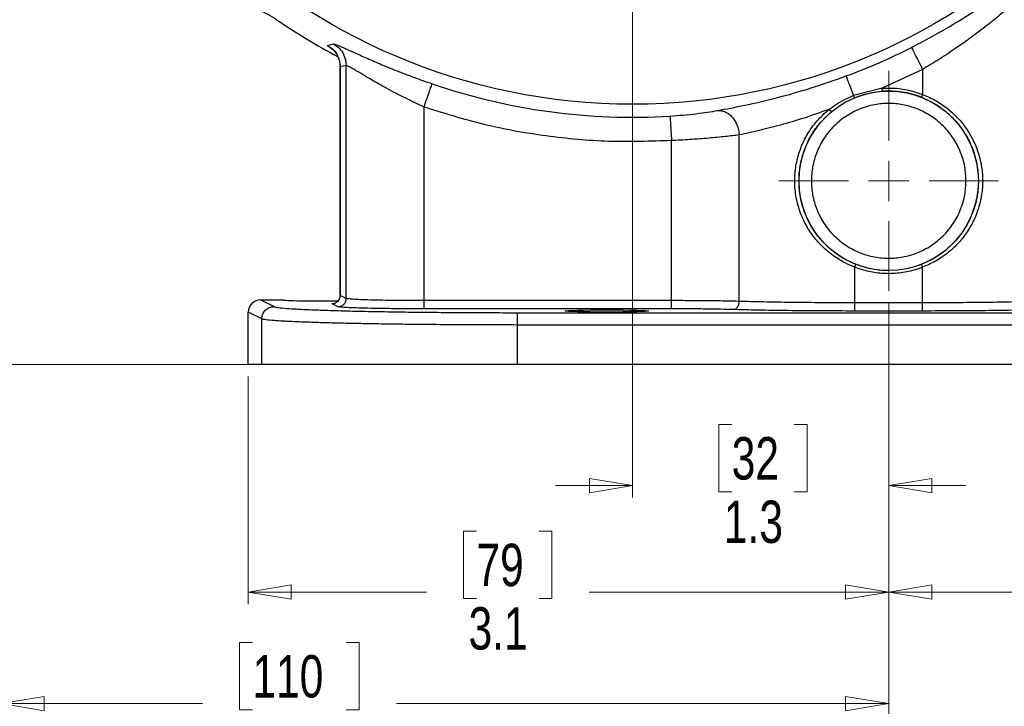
# Model space of a CAD drawing. Header units: inches. Extents: x 0.6 to 16.3, y 0.2 to 11.5.
# Tile 3 of 23: x 2.2 to 5.4, y 2.7 to 5. Entities that reach past the tile are written whole.
import ezdxf

# ---------------------------------------------------------------- set-up
doc = ezdxf.new("R2010")
doc.units = ezdxf.units.IN
doc.header["$MEASUREMENT"] = 0
doc.styles.add('SLDTEXTSTYLE0', font='TXT', dxfattribs={"width": 0.75})
doc.dimstyles.new('SLDDIMSTYLE0', dxfattribs={"dimtxt": 0.137795, "dimasz": 0.14, "dimexe": 0, "dimexo": 0.0625, "dimgap": 0.034449, "dimtad": 0, "dimdec": 1, "dimlfac": 1.5, "dimrnd": 1e-09, "dimzin": 12, "dimdsep": 46, "dimtxsty": 'SLDTEXTSTYLE0', "dimblk1": 'CLOSED', "dimblk2": 'CLOSED', "dimsah": 1, "dimcen": 0.09, "dimadec": 0, "dimazin": 3, "dimtfac": 1, "dimtdec": 1, "dimtofl": 0, "dimtmove": 0, "dimatfit": 3, "dimldrblk": 'CLOSED', "dimfxl": 0, "dimfrac": 2, "dimtolj": 1, "dimtzin": 12, "dimarcsym": 0})
doc.dimstyles.new('SLDDIMSTYLE2', dxfattribs={"dimtxt": 0.137795, "dimasz": 0.14, "dimexe": 0, "dimexo": 0.0625, "dimgap": 0.034449, "dimtad": 0, "dimtih": 1, "dimtoh": 1, "dimdec": 1, "dimlfac": 1.5, "dimrnd": 1e-09, "dimzin": 12, "dimdsep": 46, "dimtxsty": 'SLDTEXTSTYLE0', "dimblk1": 'CLOSED', "dimblk2": 'CLOSED', "dimsah": 1, "dimcen": 0.09, "dimadec": 0, "dimazin": 3, "dimtfac": 1, "dimtdec": 1, "dimtofl": 0, "dimtmove": 0, "dimatfit": 3, "dimldrblk": 'CLOSED', "dimfxl": 0, "dimfrac": 2, "dimtolj": 1, "dimtzin": 12, "dimarcsym": 0})
doc.dimstyles.new('SLDDIMSTYLE3', dxfattribs={"dimtxt": 0.137795, "dimasz": 0.14, "dimexe": 0, "dimexo": 0.0625, "dimgap": 0.034449, "dimtad": 0, "dimdec": 1, "dimlfac": 1.5, "dimrnd": 1e-09, "dimzin": 12, "dimdsep": 46, "dimtxsty": 'SLDTEXTSTYLE0', "dimblk1": 'CLOSED', "dimblk2": 'CLOSED', "dimsah": 1, "dimcen": 0.09, "dimadec": 0, "dimazin": 3, "dimtfac": 1, "dimtdec": 1, "dimtmove": 0, "dimatfit": 0, "dimldrblk": 'CLOSED', "dimfxl": 0, "dimfrac": 2, "dimtolj": 1, "dimtzin": 12, "dimarcsym": 0})

# ---------------------------------------------------------------- blocks, each defined once
blk = doc.blocks.new('_Closed')
at = {"color": 0, "linetype": 'ByBlock', "lineweight": -2}
for p, q in [((-1, 0.166667), (0, 0)), ((-1, 0.166667), (-1, -0.166667)), ((0, 0), (-1, -0.166667)), ((0, 0), (-1, 0))]:
    blk.add_line(p, q, dxfattribs=at)
blk = doc.blocks.new('_D_5')
at = {"color": 7, "linetype": 'Continuous', "lineweight": 0}
for p, q in [((2.1659, 6.2602), (2.1659, 2.7123)), ((5.0526, 4.0539), (5.0526, 2.7123)), ((2.9829, 2.9501), (2.9409, 2.9501)), ((2.9409, 2.9501), (2.9409, 2.7314)), ((3.2883, 2.9501), (3.3303, 2.9501)), ((3.3303, 2.9501), (3.3303, 2.7314)), ((2.1659, 2.7517), (2.82, 2.7517)), ((2.9409, 2.7314), (2.9829, 2.7314)), ((3.3303, 2.7314), (3.2883, 2.7314)), ((5.0526, 2.7517), (3.4511, 2.7517))]:
    blk.add_line(p, q, dxfattribs=at)
at = {"color": 7, "linetype": 'Continuous', "lineweight": 18, "xscale": 0.14, "yscale": 0.14, "rotation": 180.0000000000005}
blk.add_blockref('_Closed', (2.1659, 2.7517), dxfattribs=at)
at = {"color": 7, "linetype": 'Continuous', "lineweight": 18, "xscale": 0.14, "yscale": 0.14}
blk.add_blockref('_Closed', (5.0526, 2.7517), dxfattribs=at)
at = {"color": 7, "linetype": 'Continuous', "lineweight": 18, "char_height": 0.1378, "attachment_point": 1, "style": 'SLDTEXTSTYLE0'}
for s, insert in [('110', (2.9829, 2.909)), ('4.3', (3.0083, 2.7028))]:
    blk.add_mtext(s, dxfattribs=dict(at, insert=insert))
blk = doc.blocks.new('_D_6')
at = {"color": 7, "linetype": 'Continuous', "lineweight": 0}
for p, q in [((3.7024, 8.7238), (1.2604, 8.7238)), ((1.2998, 8.7238), (1.2998, 8.0551)), ((1.1471, 8.0271), (1.1051, 8.0271)), ((1.1051, 8.0271), (1.1051, 7.8084)), ((1.4525, 8.0271), (1.4945, 8.0271)), ((1.4945, 8.0271), (1.4945, 7.8084)), ((1.1051, 7.8084), (1.1471, 7.8084)), ((1.4945, 7.8084), (1.4525, 7.8084)), ((1.2998, 3.854), (1.2998, 7.6022)), ((2.9738, 3.854), (1.2604, 3.854))]:
    blk.add_line(p, q, dxfattribs=at)
at = {"color": 7, "linetype": 'Continuous', "lineweight": 18, "xscale": 0.14, "yscale": 0.14}
for p, rotation in [((1.2998, 8.7238), 90.0000000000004), ((1.2998, 3.854), 270.0000000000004)]:
    blk.add_blockref('_Closed', p, dxfattribs=dict(at, rotation=rotation))
at = {"color": 7, "linetype": 'Continuous', "lineweight": 18, "char_height": 0.1378, "attachment_point": 1, "style": 'SLDTEXTSTYLE0'}
for s, insert in [('186', (1.1471, 7.986)), ('7.3', (1.1725, 7.7798))]:
    blk.add_mtext(s, dxfattribs=dict(at, insert=insert))
blk = doc.blocks.new('_D_7')
at = {"color": 7, "linetype": 'Continuous', "lineweight": 0}
for p, q in [((4.2193, 6.1061), (4.2193, 3.421)), ((5.0526, 4.0539), (5.0526, 3.421)), ((4.542, 3.6588), (4.5, 3.6588)), ((4.5, 3.6588), (4.5, 3.44)), ((4.7456, 3.6588), (4.7876, 3.6588)), ((4.7876, 3.6588), (4.7876, 3.44)), ((4.2193, 3.4603), (3.9693, 3.4603)), ((5.0526, 3.4603), (5.3026, 3.4603)), ((4.5, 3.44), (4.542, 3.44)), ((4.7876, 3.44), (4.7456, 3.44))]:
    blk.add_line(p, q, dxfattribs=at)
at = {"color": 7, "linetype": 'Continuous', "lineweight": 18, "xscale": 0.14, "yscale": 0.14}
blk.add_blockref('_Closed', (4.2193, 3.4603, 0.3326), dxfattribs=at)
at = {"color": 7, "linetype": 'Continuous', "lineweight": 18, "xscale": 0.14, "yscale": 0.14, "rotation": 180.0000000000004}
blk.add_blockref('_Closed', (5.0526, 3.4603, 0.3326), dxfattribs=at)
at = {"color": 7, "linetype": 'Continuous', "lineweight": 18, "char_height": 0.1378, "attachment_point": 1, "style": 'SLDTEXTSTYLE0'}
for s, insert in [('32', (4.542, 3.6177)), ('1.3', (4.5166, 3.4115))]:
    blk.add_mtext(s, dxfattribs=dict(at, insert=insert))
blk = doc.blocks.new('_D_8')
at = {"color": 7, "linetype": 'Continuous', "lineweight": 0}
for p, q in [((3.655, 6.6704), (1.7329, 6.6704)), ((1.7722, 6.6704), (1.7722, 5.1042)), ((1.6195, 5.0762), (1.5775, 5.0762)), ((1.5775, 5.0762), (1.5775, 4.8574)), ((1.925, 5.0762), (1.9669, 5.0762)), ((1.9669, 5.0762), (1.9669, 4.8574)), ((1.5775, 4.8574), (1.6195, 4.8574)), ((1.9669, 4.8574), (1.925, 4.8574)), ((1.7722, 3.854), (1.7722, 4.6513)), ((2.9738, 3.854), (1.7329, 3.854))]:
    blk.add_line(p, q, dxfattribs=at)
at = {"color": 7, "linetype": 'Continuous', "lineweight": 18, "xscale": 0.14, "yscale": 0.14}
for p, rotation in [((1.7722, 6.6704, 0.3326), 90.0000000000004), ((1.7722, 3.854, 0.3326), 270.0000000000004)]:
    blk.add_blockref('_Closed', p, dxfattribs=dict(at, rotation=rotation))
at = {"color": 7, "linetype": 'Continuous', "lineweight": 18, "char_height": 0.1378, "attachment_point": 1, "style": 'SLDTEXTSTYLE0'}
for s, insert in [('107', (1.6195, 5.0351)), ('4.2', (1.645, 4.8289))]:
    blk.add_mtext(s, dxfattribs=dict(at, insert=insert))
blk = doc.blocks.new('_D_9')
at = {"color": 7, "linetype": 'Continuous', "lineweight": 0}
for p, q in [((5.0526, 4.0539), (5.0526, 3.0744)), ((2.9693, 3.8147), (2.9693, 3.0744)), ((3.7115, 3.3122), (3.6695, 3.3122)), ((3.6695, 3.3122), (3.6695, 3.0935)), ((3.9152, 3.3122), (3.9571, 3.3122)), ((3.9571, 3.3122), (3.9571, 3.0935)), ((2.9693, 3.1138), (3.5487, 3.1138)), ((5.0526, 3.1138), (4.078, 3.1138)), ((3.6695, 3.0935), (3.7115, 3.0935)), ((3.9571, 3.0935), (3.9152, 3.0935))]:
    blk.add_line(p, q, dxfattribs=at)
at = {"color": 7, "linetype": 'Continuous', "lineweight": 18, "xscale": 0.14, "yscale": 0.14, "rotation": 180.0000000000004}
blk.add_blockref('_Closed', (2.9693, 3.1138, 0.3326), dxfattribs=at)
at = {"color": 7, "linetype": 'Continuous', "lineweight": 18, "xscale": 0.14, "yscale": 0.14}
blk.add_blockref('_Closed', (5.0526, 3.1138, 0.3326), dxfattribs=at)
at = {"color": 7, "linetype": 'Continuous', "lineweight": 18, "char_height": 0.1378, "attachment_point": 1, "style": 'SLDTEXTSTYLE0'}
for s, insert in [('79', (3.7115, 3.2711)), ('3.1', (3.6861, 3.0649))]:
    blk.add_mtext(s, dxfattribs=dict(at, insert=insert))
blk = doc.blocks.new('_D_10')
at = {"color": 7, "linetype": 'Continuous', "lineweight": 0}
for p, q in [((5.0526, 4.0539), (5.0526, 3.0744)), ((7.1359, 3.8147), (7.1359, 3.0744)), ((6.0122, 3.3122), (5.9703, 3.3122)), ((5.9703, 3.3122), (5.9703, 3.0935)), ((6.2159, 3.3122), (6.2579, 3.3122)), ((6.2579, 3.3122), (6.2579, 3.0935)), ((5.0526, 3.1138), (5.8494, 3.1138)), ((7.1359, 3.1138), (6.3787, 3.1138)), ((5.9703, 3.0935), (6.0122, 3.0935)), ((6.2579, 3.0935), (6.2159, 3.0935))]:
    blk.add_line(p, q, dxfattribs=at)
at = {"color": 7, "linetype": 'Continuous', "lineweight": 18, "xscale": 0.14, "yscale": 0.14, "rotation": 180.0000000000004}
blk.add_blockref('_Closed', (5.0526, 3.1138, 0.3326), dxfattribs=at)
at = {"color": 7, "linetype": 'Continuous', "lineweight": 18, "xscale": 0.14, "yscale": 0.14}
blk.add_blockref('_Closed', (7.1359, 3.1138, 0.3326), dxfattribs=at)
at = {"color": 7, "linetype": 'Continuous', "lineweight": 18, "char_height": 0.1378, "attachment_point": 1, "style": 'SLDTEXTSTYLE0'}
for s, insert in [('79', (6.0122, 3.2711)), ('3.1', (5.9868, 3.0649))]:
    blk.add_mtext(s, dxfattribs=dict(at, insert=insert))
blk = doc.blocks.new('SW_CENTERMARKSYMBOL_1')
at = {"color": 0, "linetype": 'Continuous', "lineweight": 18}
for p, q in [((0, 0.1312), (0, 0.3574)), ((0, 0), (0, 0.0656)), ((-0.1312, 0), (-0.3574, 0)), ((0, 0), (-0.0656, 0)), ((0, 0), (0, -0.0656)), ((0, 0), (0.0656, 0)), ((0.1312, 0), (0.3574, 0)), ((0, -0.1312), (0, -0.3574))]:
    blk.add_line(p, q, dxfattribs=at)

msp = doc.modelspace()

# ---------------------------------------------------------------- linework, layer by layer
at = {"color": 7, "linetype": 'Continuous', "lineweight": 25}
for p, q in [((3.2276, 4.8912), (3.2468, 4.8956)), ((3.2683, 4.8215), (3.2683, 4.0779)), ((3.2882, 4.8255), (3.2686, 4.8214)), ((3.2686, 4.0781), (3.2686, 4.8214)), ((3.2882, 4.0683), (3.2882, 4.8255)), ((5.1628, 4.813), (5.0309, 4.7517)), ((5.1628, 4.813), (5.1628, 4.7317)), ((5.0309, 4.7517), (4.9381, 4.7283)), ((5.0317, 4.7418), (5.0309, 4.7517)), ((4.9381, 4.7283), (4.9414, 4.7205)), ((5.1628, 4.7317), (5.1591, 4.7224)), ((3.5412, 4.0613), (3.5412, 4.6906)), ((4.8662, 4.6752), (4.8581, 4.6829)), ((4.3462, 4.0613), (4.3462, 4.5815)), ((4.5666, 4.0589), (4.5666, 4.6)), ((4.9424, 4.1697), (4.9461, 4.179)), ((4.9424, 4.0542), (4.9424, 4.1697)), ((5.1591, 4.179), (5.1424, 4.1734)), ((5.1628, 4.1697), (5.1591, 4.179)), ((5.1628, 4.0542), (5.1628, 4.1697)), ((3.2882, 4.0683), (3.2686, 4.0781)), ((3.0093, 4.0637), (3.0836, 4.0637)), ((3.0093, 4.0637), (3.0531, 4.0418)), ((3.2616, 4.0416), (3.242, 4.0514)), ((4.3462, 4.0613), (3.5412, 4.0613)), ((5.1628, 4.0542), (4.9424, 4.0542)), ((3.0131, 4.0018), (2.9693, 4.0237)), ((2.9693, 3.854), (2.9693, 4.0237)), ((4.3462, 4.0347), (3.5412, 4.0347)), ((3.8453, 4.0221), (6.2599, 4.0221)), ((5.1628, 4.0276), (4.9424, 4.0276)), ((3.0131, 3.854), (3.0131, 4.0018)), ((6.2599, 3.9821), (3.8453, 3.9821)), ((3.8453, 3.854), (3.8453, 3.9821)), ((3.0131, 3.854), (2.9693, 3.854)), ((3.8453, 3.854), (3.0131, 3.854)), ((6.2599, 3.854), (3.8453, 3.854))]:
    msp.add_line(p, q, dxfattribs=at)
for centre, radius in [((4.2193, 6.6704), 1.9709), ((5.0526, 4.4507), 0.2916)]:
    msp.add_circle(centre, radius, dxfattribs=at)
for centre, radius, start, end in [((4.2193, 6.6704), 2.0533, 235.6839, 242.1475), ((4.2193, 6.6704), 2.0034, 290.3106, 296.9294), ((4.2193, 6.6704), 2.0128, 251.0951, 273.4765), ((5.0526, 4.4507), 0.2918, 68.5856, 94.1168)]:
    msp.add_arc(centre, radius, start, end, dxfattribs=at)
for centre, major_axis, ratio, start_param, end_param in [((3.0093, 4.0237), (-0.0358, 0.0179), 0.998288, 5.176448, 6.745874), ((3.2193, 4.0637), (0.1357, 0), 0.026186, 3.141593, 5.034349)]:
    msp.add_ellipse(centre, major_axis=major_axis, ratio=ratio, start_param=start_param, end_param=end_param, dxfattribs=at)
msp.add_ellipse((4.1359, 4.0277), major_axis=(0.1357, 0), ratio=0.026186, dxfattribs=at)
for points, knots in [([(5.1266, 4.8843), (5.1529, 4.8981), (5.2059, 4.9258), (5.2821, 4.9707), (5.3665, 5.0247), (5.4562, 5.0881), (5.5117, 5.1326), (5.5396, 5.1549)], [0, 0, 0, 0, 0.164871, 0.331393, 0.497991, 0.748348, 1, 1, 1, 1]), ([(5.5329, 5.0946), (5.5207, 5.0832), (5.4964, 5.0602), (5.4558, 5.0242), (5.4126, 4.9877), (5.3655, 4.9501), (5.3172, 4.9139), (5.2663, 4.8782), (5.2158, 4.8449), (5.18, 4.8234), (5.1628, 4.813)], [0, 0, 0, 0, 0.124524, 0.249933, 0.375575, 0.500774, 0.63643, 0.751091, 0.880118, 1, 1, 1, 1]), ([(3.0617, 4.9745), (3.0431, 4.9858), (3.0086, 5.0065), (2.952, 5.0246), (2.8972, 5.0336), (2.8603, 5.0319), (2.8424, 5.031)], [0, 0, 0, 0, 0.2819517, 0.5212183, 0.7674169, 1, 1, 1, 1]), ([(3.2276, 4.8912), (3.2342, 4.8867), (3.2473, 4.8778), (3.2641, 4.8542), (3.2669, 4.8338), (3.2686, 4.8214)], [0, 0, 0, 0, 0.280707, 0.561276, 1, 1, 1, 1]), ([(3.2468, 4.8956), (3.2491, 4.8952), (3.2538, 4.8943), (3.276, 4.8848), (3.308, 4.8704), (3.3489, 4.852), (3.3968, 4.8312), (3.4503, 4.8092), (3.5075, 4.7871), (3.5473, 4.7732), (3.5671, 4.7662)], [0, 0, 0, 0, 0.127713, 0.254753, 0.381151, 0.506598, 0.63116, 0.754782, 0.877639, 1, 1, 1, 1]), ([(3.2468, 4.8956), (3.2534, 4.8911), (3.2666, 4.8822), (3.2837, 4.8585), (3.2865, 4.838), (3.2882, 4.8255)], [0, 0, 0, 0, 0.280717, 0.561293, 1, 1, 1, 1]), ([(3.249, 4.8729), (3.2489, 4.873), (3.2485, 4.8731), (3.252, 4.869), (3.2569, 4.8623), (3.2618, 4.8531), (3.2669, 4.8393), (3.2677, 4.8284), (3.2683, 4.8209)], [0, 0, 0, 0, 0.156933, 0.352609, 0.499649, 0.623568, 0.744666, 1, 1, 1, 1]), ([(3.5412, 4.6906), (3.5377, 4.6922), (3.5303, 4.6955), (3.5189, 4.7008), (3.5069, 4.7065), (3.4928, 4.7133), (3.4734, 4.7229), (3.4477, 4.7361), (3.4196, 4.7511), (3.393, 4.766), (3.3652, 4.782), (3.3368, 4.7989), (3.3115, 4.814), (3.2938, 4.8241), (3.2901, 4.825), (3.2882, 4.8255)], [0, 0, 0, 0, 0.028493, 0.059018, 0.091577, 0.12617, 0.174198, 0.252852, 0.345106, 0.425247, 0.506171, 0.631561, 0.755618, 0.878154, 1, 1, 1, 1]), ([(4.4955, 4.6792), (4.5241, 4.6846), (4.5809, 4.6952), (4.6865, 4.7196), (4.7994, 4.751), (4.8763, 4.7781), (4.9147, 4.7916)], [0, 0, 0, 0, 0.253095, 0.503813, 0.752417, 1, 1, 1, 1]), ([(4.9414, 4.7205), (4.9503, 4.7239), (4.9682, 4.7306), (4.9984, 4.7382), (5.0198, 4.7405), (5.0317, 4.7418)], [0, 0, 0, 0, 0.307988, 0.615968, 1, 1, 1, 1]), ([(5.0309, 4.7517), (5.0404, 4.7521), (5.0672, 4.7533), (5.1121, 4.7485), (5.1457, 4.7373), (5.1628, 4.7317)], [0, 0, 0, 0, 0.210806, 0.59927, 1, 1, 1, 1]), ([(4.8581, 4.6829), (4.8663, 4.6887), (4.8828, 4.7006), (4.9096, 4.7158), (4.9286, 4.7241), (4.9381, 4.7283)], [0, 0, 0, 0, 0.329727, 0.663093, 1, 1, 1, 1]), ([(5.1591, 4.7224), (5.1696, 4.7178), (5.1944, 4.7071), (5.23, 4.6838), (5.2649, 4.6528), (5.2942, 4.6165), (5.3181, 4.575), (5.3352, 4.5288), (5.3443, 4.48), (5.345, 4.4314), (5.3382, 4.3851), (5.3244, 4.3414), (5.304, 4.3001), (5.2767, 4.2618), (5.2428, 4.2277), (5.2035, 4.199), (5.1739, 4.1857), (5.1591, 4.179)], [0, 0, 0, 0, 0.0485484, 0.1150471, 0.1815799, 0.24893, 0.3162777, 0.3881493, 0.459985, 0.5273169, 0.5946583, 0.6591022, 0.7235676, 0.7927142, 0.8618486, 0.9309469, 1, 1, 1, 1]), ([(5.1628, 4.7317), (5.1769, 4.7255), (5.2052, 4.7133), (5.2558, 4.6788), (5.298, 4.6344), (5.3286, 4.5825), (5.3456, 4.5404), (5.356, 4.4961), (5.3595, 4.4507), (5.356, 4.4053), (5.3456, 4.361), (5.3287, 4.3189), (5.3057, 4.28), (5.2771, 4.2448), (5.2433, 4.2141), (5.2052, 4.1881), (5.1769, 4.1759), (5.1628, 4.1697)], [0, 0, 0, 0, 0.062853, 0.126106, 0.251024, 0.313404, 0.37564, 0.438047, 0.499809, 0.561561, 0.623979, 0.686214, 0.748594, 0.811141, 0.873858, 0.937128, 1, 1, 1, 1]), ([(4.3462, 4.5815), (4.2782, 4.5793), (4.142, 4.5748), (3.938, 4.5938), (3.7363, 4.6298), (3.6061, 4.6703), (3.5412, 4.6906)], [0, 0, 0, 0, 0.249403, 0.5, 0.750597, 1, 1, 1, 1]), ([(4.3413, 4.6613), (4.3559, 4.6623), (4.3852, 4.6644), (4.4268, 4.6689), (4.4649, 4.674), (4.4853, 4.6775), (4.4955, 4.6792)], [0, 0, 0, 0, 0.24823, 0.497113, 0.747541, 1, 1, 1, 1]), ([(4.4955, 4.6792), (4.4997, 4.6793), (4.5079, 4.6795), (4.5204, 4.6755), (4.5322, 4.6687), (4.543, 4.6589), (4.5522, 4.6465), (4.5594, 4.6321), (4.5646, 4.6164), (4.5659, 4.6055), (4.5666, 4.6)], [0, 0, 0, 0, 0.125047, 0.250214, 0.375282, 0.5, 0.624718, 0.749786, 0.874953, 1, 1, 1, 1]), ([(4.8581, 4.6829), (4.831, 4.6732), (4.7768, 4.6539), (4.7, 4.6315), (4.6277, 4.6131), (4.5874, 4.6045), (4.5666, 4.6)], [0, 0, 0, 0, 0.2509542, 0.500762, 0.7435376, 1, 1, 1, 1]), ([(4.9424, 4.1697), (4.9319, 4.1742), (4.9063, 4.185), (4.8688, 4.2088), (4.8315, 4.2409), (4.8001, 4.2789), (4.7746, 4.3221), (4.7566, 4.3701), (4.747, 4.4202), (4.7463, 4.4701), (4.7532, 4.5173), (4.7673, 4.562), (4.7888, 4.6053), (4.8183, 4.6469), (4.8448, 4.6709), (4.8581, 4.6829)], [0, 0, 0, 0, 0.05383, 0.131603, 0.209409, 0.288219, 0.367024, 0.449226, 0.531383, 0.607647, 0.683923, 0.75676, 0.829624, 0.914817, 1, 1, 1, 1]), ([(5.3042, 4.4507), (5.3034, 4.4354), (5.3017, 4.4038), (5.2877, 4.3569), (5.2645, 4.3118), (5.2318, 4.2715), (5.1915, 4.2389), (5.1464, 4.2155), (5.0996, 4.202), (5.0526, 4.1977), (5.0057, 4.202), (4.9588, 4.2155), (4.9137, 4.2389), (4.8734, 4.2715), (4.8408, 4.3118), (4.8174, 4.3569), (4.8039, 4.4038), (4.7996, 4.4507), (4.8039, 4.4977), (4.8174, 4.5445), (4.8408, 4.5896), (4.8734, 4.6299), (4.9137, 4.6626), (4.9588, 4.6859), (5.0057, 4.6994), (5.0526, 4.7037), (5.0996, 4.6994), (5.1464, 4.6859), (5.1915, 4.6626), (5.2318, 4.6299), (5.2645, 4.5896), (5.2877, 4.5445), (5.3017, 4.4977), (5.3034, 4.466), (5.3042, 4.4507)], [0, 0, 0, 0, 0.029129, 0.060003, 0.09216, 0.125, 0.15784, 0.189997, 0.220871, 0.25, 0.279129, 0.310003, 0.34216, 0.375, 0.40784, 0.439997, 0.470871, 0.5, 0.529129, 0.560003, 0.59216, 0.625, 0.65784, 0.689997, 0.720871, 0.75, 0.779129, 0.810003, 0.84216, 0.875, 0.90784, 0.939997, 0.970871, 1, 1, 1, 1]), ([(4.9461, 4.179), (4.9357, 4.1835), (4.911, 4.1942), (4.8755, 4.2174), (4.8406, 4.2483), (4.8113, 4.2845), (4.7873, 4.326), (4.7702, 4.3721), (4.7609, 4.4208), (4.7602, 4.4695), (4.7669, 4.5159), (4.7807, 4.5596), (4.8013, 4.6014), (4.8292, 4.6412), (4.8538, 4.6638), (4.8662, 4.6752)], [0, 0, 0, 0, 0.055455, 0.132046, 0.208676, 0.286272, 0.363866, 0.446756, 0.529604, 0.607296, 0.684999, 0.759333, 0.833693, 0.916855, 1, 1, 1, 1]), ([(4.5666, 4.6), (4.552, 4.5982), (4.5227, 4.5946), (4.4673, 4.5892), (4.4077, 4.5846), (4.366, 4.5825), (4.3462, 4.5815)], [0, 0, 0, 0, 0.249782, 0.499568, 0.761595, 1, 1, 1, 1]), ([(5.1628, 4.1697), (5.1538, 4.1665), (5.1291, 4.1576), (5.0862, 4.1494), (5.0365, 4.1481), (4.9877, 4.1543), (4.9576, 4.1646), (4.9424, 4.1697)], [0, 0, 0, 0, 0.126925, 0.349332, 0.578189, 0.786461, 1, 1, 1, 1]), ([(5.0499, 4.1598), (5.0449, 4.1596), (5.0249, 4.1588), (4.9895, 4.1646), (4.9607, 4.1742), (4.9461, 4.179)], [0, 0, 0, 0, 0.141209, 0.565324, 1, 1, 1, 1]), ([(3.2683, 4.0787), (3.2682, 4.0772), (3.2681, 4.0743), (3.2669, 4.0699), (3.265, 4.0655), (3.261, 4.0596), (3.2559, 4.0555), (3.2526, 4.0541), (3.254, 4.0542), (3.254, 4.0542)], [0, 0, 0, 0, 0.062916, 0.126436, 0.196542, 0.286523, 0.565138, 0.998902, 1, 1, 1, 1]), ([(3.5412, 4.0613), (3.5258, 4.0613), (3.4946, 4.0614), (3.4487, 4.0618), (3.405, 4.0624), (3.3663, 4.0633), (3.3334, 4.0644), (3.3124, 4.0654), (3.2995, 4.0664), (3.2914, 4.0673), (3.2894, 4.0679), (3.2882, 4.0683)], [0, 0, 0, 0, 0.120191, 0.243561, 0.370113, 0.499848, 0.623463, 0.75913, 0.825792, 0.906085, 1, 1, 1, 1]), ([(3.0531, 4.0418), (3.0558, 4.041), (3.0613, 4.0393), (3.0842, 4.0369), (3.1187, 4.0344), (3.1663, 4.032), (3.2264, 4.0298), (3.2976, 4.0278), (3.3784, 4.026), (3.4668, 4.0246), (3.5599, 4.0235), (3.6552, 4.0227), (3.7504, 4.0222), (3.814, 4.0222), (3.8453, 4.0221)], [0, 0, 0, 0, 0.078035, 0.158314, 0.24071, 0.326281, 0.412792, 0.500054, 0.587301, 0.6738, 0.759364, 0.841727, 0.921987, 1, 1, 1, 1]), ([(3.5412, 4.0347), (3.5246, 4.0347), (3.4905, 4.0347), (3.4399, 4.0351), (3.3911, 4.0357), (3.3472, 4.0366), (3.3109, 4.0377), (3.2841, 4.039), (3.2669, 4.0403), (3.2633, 4.0412), (3.2616, 4.0416)], [0, 0, 0, 0, 0.117056, 0.240652, 0.36903, 0.499946, 0.630871, 0.759274, 0.882905, 1, 1, 1, 1]), ([(4.5666, 4.0589), (4.5512, 4.0593), (4.5208, 4.06), (4.4649, 4.0607), (4.4062, 4.0612), (4.366, 4.0613), (4.3462, 4.0613)], [0, 0, 0, 0, 0.262153, 0.516202, 0.762151, 1, 1, 1, 1]), ([(4.5466, 4.0323), (4.5492, 4.0327), (4.5544, 4.0337), (4.561, 4.0398), (4.5656, 4.0486), (4.5663, 4.0555), (4.5666, 4.0589)], [0, 0, 0, 0, 0.2501673, 0.4999987, 0.7498304, 1, 1, 1, 1]), ([(4.9424, 4.0542), (4.9072, 4.0543), (4.8363, 4.0544), (4.7359, 4.0554), (4.6425, 4.0568), (4.5924, 4.0582), (4.5666, 4.0589)], [0, 0, 0, 0, 0.248073, 0.499972, 0.743416, 1, 1, 1, 1]), ([(5.5386, 4.0589), (5.5129, 4.0582), (5.4628, 4.0568), (5.3693, 4.0554), (5.2689, 4.0544), (5.198, 4.0543), (5.1628, 4.0542)], [0, 0, 0, 0, 0.256586, 0.500028, 0.751929, 1, 1, 1, 1]), ([(4.5466, 4.0323), (4.5334, 4.0326), (4.5068, 4.0333), (4.4569, 4.0341), (4.4027, 4.0346), (4.3649, 4.0346), (4.3462, 4.0347)], [0, 0, 0, 0, 0.247175, 0.500026, 0.752863, 1, 1, 1, 1]), ([(4.9424, 4.0276), (4.9055, 4.0276), (4.8308, 4.0278), (4.7237, 4.0287), (4.6253, 4.0302), (4.5726, 4.0316), (4.5466, 4.0323)], [0, 0, 0, 0, 0.247137, 0.499974, 0.752825, 1, 1, 1, 1]), ([(5.5586, 4.0323), (5.5326, 4.0316), (5.4799, 4.0302), (5.3815, 4.0287), (5.2744, 4.0278), (5.1997, 4.0276), (5.1628, 4.0276)], [0, 0, 0, 0, 0.247175, 0.500026, 0.752863, 1, 1, 1, 1]), ([(3.8453, 3.9821), (3.8117, 3.9822), (3.7438, 3.9822), (3.6425, 3.9827), (3.5512, 3.9835), (3.4704, 3.9843), (3.4002, 3.9853), (3.3333, 3.9865), (3.2807, 3.9876), (3.2406, 3.9886), (3.2109, 3.9894), (3.1822, 3.9903), (3.1549, 3.9913), (3.129, 3.9923), (3.105, 3.9933), (3.0783, 3.9947), (3.0501, 3.9966), (3.0236, 3.999), (3.0168, 4.0008), (3.0131, 4.0018)], [0, 0, 0, 0, 0.0797685, 0.1609515, 0.2435496, 0.3064459, 0.3701394, 0.4346306, 0.4999195, 0.5340193, 0.5691066, 0.6051814, 0.6422436, 0.6802933, 0.7193305, 0.7593552, 0.8259544, 0.9061722, 1, 1, 1, 1])]:
    msp.add_open_spline(points, degree=3, knots=knots, dxfattribs=at)
at = {"color": 8, "linetype": 'Continuous', "lineweight": 25}
for points, knots in [([(3.2471, 4.8756), (3.2425, 4.8786), (3.2272, 4.8884), (3.2274, 4.8901), (3.2276, 4.8912)], [0, 0, 0, 0, 0.307025, 1, 1, 1, 1]), ([(3.242, 4.0514), (3.2413, 4.052), (3.2405, 4.0528), (3.2506, 4.0535), (3.2525, 4.0537)], [0, 0, 0, 0, 0.819203, 1, 1, 1, 1])]:
    msp.add_open_spline(points, degree=3, knots=knots, dxfattribs=at)
at = {"color": 7, "linetype": 'Continuous', "lineweight": 25}
for points in [[(5.1266, 4.8843), (5.1273, 4.883), (5.1286, 4.8803), (5.1371, 4.8637), (5.1489, 4.8404), (5.1582, 4.8222), (5.1628, 4.813)], [(4.9381, 4.7283), (4.935, 4.7367), (4.9288, 4.7535), (4.9213, 4.7738), (4.916, 4.7881), (4.9151, 4.7905), (4.9147, 4.7916)], [(3.5412, 4.6906), (3.5445, 4.7003), (3.5512, 4.7197), (3.5596, 4.7443), (3.5657, 4.7619), (3.5666, 4.7648), (3.5671, 4.7662)], [(4.3413, 4.6613), (4.3414, 4.6598), (4.3416, 4.6568), (4.3427, 4.6382), (4.3443, 4.6122), (4.3456, 4.5918), (4.3462, 4.5815)], [(3.242, 4.0514), (3.2455, 4.0518), (3.2524, 4.0526), (3.2612, 4.0588), (3.2674, 4.0676), (3.2682, 4.0746), (3.2686, 4.0781)], [(3.2616, 4.0416), (3.2651, 4.042), (3.2721, 4.0428), (3.2809, 4.049), (3.287, 4.0578), (3.2878, 4.0648), (3.2882, 4.0683)], [(3.0131, 4.0018), (3.0137, 4.0071), (3.015, 4.0175), (3.0242, 4.0307), (3.0374, 4.04), (3.0479, 4.0412), (3.0531, 4.0418)], [(3.5412, 4.0347), (3.5412, 4.0351), (3.5412, 4.0361), (3.5412, 4.0423), (3.5412, 4.051), (3.5412, 4.0579), (3.5412, 4.0613)], [(4.3462, 4.0347), (4.3462, 4.0351), (4.3462, 4.0361), (4.3462, 4.0423), (4.3462, 4.051), (4.3462, 4.0579), (4.3462, 4.0613)], [(4.9424, 4.0276), (4.9424, 4.0281), (4.9424, 4.029), (4.9424, 4.0352), (4.9424, 4.0439), (4.9424, 4.0508), (4.9424, 4.0542)], [(5.1628, 4.0276), (5.1628, 4.0281), (5.1628, 4.029), (5.1628, 4.0352), (5.1628, 4.0439), (5.1628, 4.0508), (5.1628, 4.0542)], [(3.8453, 3.9821), (3.8453, 3.9873), (3.8453, 3.9976), (3.8453, 4.0107), (3.8453, 4.02), (3.8453, 4.0214), (3.8453, 4.0221)]]:
    msp.add_open_spline(points, degree=3, dxfattribs=at)

# ---------------------------------------------------------------- block references
at = {"color": 7, "linetype": 'Continuous', "lineweight": 0}
msp.add_blockref('SW_CENTERMARKSYMBOL_1', (5.0526, 4.4507), dxfattribs=at)

# ---------------------------------------------------------------- dimensions: what is measured, and where the dimension line sits
at = {"color": 7, "linetype": 'Continuous', "lineweight": 18}
for base, p1, p2, angle, dimstyle, picture, middle in [((1.2998, 3.854), (3.7418, 8.7238), (3.0131, 3.854), 90, 'SLDDIMSTYLE2', '_D_6', (1.2998, 7.8287)), ((1.7722, 3.854), (3.6943, 6.6704), (3.0131, 3.854), 90, 'SLDDIMSTYLE2', '_D_8', (1.7722, 4.8777)), ((5.0526, 2.7517), (2.1659, 6.2995), (5.0526, 4.0933), 0, 'SLDDIMSTYLE0', '_D_5', (3.1356, 2.7517))]:
    dim = msp.add_linear_dim(base=base, p1=p1, p2=p2, angle=angle, dimstyle=dimstyle, dxfattribs=at)
    dim.commit()
    dim.dimension.update_dxf_attribs({"geometry": picture, "text_midpoint": middle, "dimtype": 160})
for base, p1, p2, dimstyle, picture, middle in [((5.05261, 3.46033), (4.21927, 6.1455), (5.05261, 4.09329), 'SLDDIMSTYLE3', '_D_7', (4.64383, 3.46033)), ((5.0526, 3.1138), (2.9693, 3.854), (5.0526, 4.0933), 'SLDDIMSTYLE0', '_D_9', (3.8133, 3.1138)), ((7.1359, 3.1138), (5.0526, 4.0933), (7.1359, 3.854), 'SLDDIMSTYLE0', '_D_10', (6.1141, 3.1138))]:
    dim = msp.add_linear_dim(base=base, p1=p1, p2=p2, dimstyle=dimstyle, dxfattribs=at)
    dim.commit()
    dim.dimension.update_dxf_attribs({"geometry": picture, "text_midpoint": middle, "dimtype": 160})

doc.saveas('drawing.dxf')
